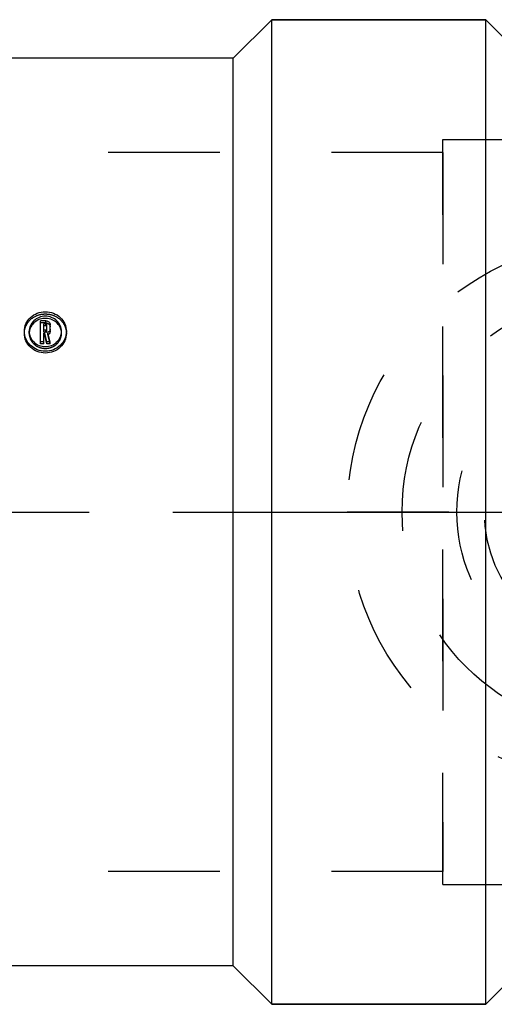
# Model space of a CAD drawing. Header units: millimetres. Extents: x 434 to 566, y 471 to 529.
# Tile 2 of 13: x 503 to 531, y 471 to 529. Entities that reach past the tile are written whole.
import ezdxf

# ---------------------------------------------------------------- set-up
doc = ezdxf.new("R2010")
doc.units = ezdxf.units.MM
doc.header["$LTSCALE"] = 65.185185
doc.linetypes.add('CENTER', pattern=[0.6, 0.375, -0.075, 0.075, -0.075])
doc.linetypes.add('HIDDEN', pattern=[0.2, 0.1, -0.1])
for name, color, linetype in [('ACHSEN_S', 7, 'CONTINUOUS'), ('FASEN', 7, 'CONTINUOUS'), ('KOERPER', 7, 'CONTINUOUS'), ('KONST.EL_MIT_GEO', 7, 'CONTINUOUS'), ('KURVEN', 7, 'CONTINUOUS')]:
    doc.layers.add(name, color=color, linetype=linetype)

msp = doc.modelspace()

# ---------------------------------------------------------------- linework, layer by layer
at = {"layer": 'ACHSEN_S', "color": 2, "linetype": 'CENTER'}
msp.add_line((434, 500), (566.328, 500), dxfattribs=at)
at = {"layer": 'FASEN', "color": 7, "linetype": 'Continuous'}
for p, q in [((518, 528.75), (530.5, 528.75)), ((530.5, 471.25), (530.5, 528.75)), ((532, 527.25), (530.5, 528.75)), ((532, 472.75), (530.5, 471.25)), ((518, 471.25), (530.5, 471.25))]:
    msp.add_line(p, q, dxfattribs=at)
at = {"layer": 'KOERPER', "color": 7, "linetype": 'Continuous'}
for p, q in [((518, 528.75), (515.75, 526.5)), ((518, 471.25), (518, 528.75)), ((530.5, 528.75), (518, 528.75)), ((515.75, 526.5), (455.25, 526.5)), ((515.75, 473.5), (515.75, 526.5)), ((515.75, 473.5), (455.25, 473.5)), ((518, 471.25), (515.75, 473.5)), ((530.5, 471.25), (518, 471.25))]:
    msp.add_line(p, q, dxfattribs=at)
at = {"layer": 'KOERPER', "color": 8, "linetype": 'HIDDEN'}
for p, q in [((528, 521), (497.41, 521)), ((528, 521), (528, 479)), ((528, 479), (497.41, 479))]:
    msp.add_line(p, q, dxfattribs=at)
at = {"layer": 'KONST.EL_MIT_GEO', "color": 8, "linetype": 'HIDDEN'}
for p, q in [((528, 521.75), (531.5, 521.75)), ((528, 478.25), (528, 521.75)), ((528, 521), (497.41, 521)), ((504.802, 511.044), (504.488, 511.044)), ((504.677, 510.507), (504.677, 510.626)), ((504.802, 511.044), (504.802, 511.169)), ((504.802, 510.507), (504.802, 510.626)), ((504.866, 510.566), (504.866, 510.686)), ((503.545, 510.433), (503.545, 510.551)), ((503.829, 510.433), (503.829, 510.551)), ((504.802, 510.507), (504.677, 510.507)), ((504.922, 510.36), (504.922, 510.477)), ((505.051, 509.817), (504.922, 510.36)), ((505.716, 510.433), (505.716, 510.551)), ((506, 510.433), (506, 510.551)), ((528, 479), (497.41, 479)), ((528, 478.25), (531.5, 478.25))]:
    msp.add_line(p, q, dxfattribs=at)
at = {"layer": 'KONST.EL_MIT_GEO', "color": 7, "linetype": 'Continuous'}
for p, q in [((504.488, 509.817), (504.488, 511.169)), ((504.802, 511.169), (504.488, 511.169)), ((504.677, 510.626), (504.677, 510.993)), ((504.802, 510.993), (504.677, 510.993)), ((504.802, 510.87), (504.677, 510.87)), ((504.802, 510.626), (504.677, 510.626)), ((504.802, 510.87), (504.802, 510.993)), ((504.866, 510.686), (504.866, 510.933)), ((505.054, 510.566), (505.054, 510.933)), ((504.677, 509.817), (504.677, 510.449)), ((504.736, 510.449), (504.677, 510.449)), ((504.736, 510.332), (504.677, 510.332)), ((504.736, 510.332), (504.736, 510.449)), ((504.858, 509.928), (504.736, 510.449)), ((504.858, 509.817), (504.736, 510.332)), ((505.051, 509.928), (504.922, 510.477)), ((504.677, 509.928), (504.488, 509.928)), ((504.677, 509.817), (504.488, 509.817)), ((504.858, 509.817), (504.858, 509.928)), ((505.051, 509.928), (504.858, 509.928)), ((505.051, 509.817), (504.858, 509.817)), ((505.051, 509.817), (505.051, 509.928))]:
    msp.add_line(p, q, dxfattribs=at)
msp.add_arc((504.802, 510.801), 0.069, 80.28634, 90.02457, dxfattribs=at)
at = {"layer": 'KONST.EL_MIT_GEO', "color": 8, "linetype": 'HIDDEN'}
for centre, radius, start, end in [((504.653, 510.433), 0.824, 175.89969, 180.01261), ((504.807, 510.59), 0.257, 296.69957, 303.42722), ((504.893, 510.433), 0.823, 359.98802, 4.12564)]:
    msp.add_arc(centre, radius, start, end, dxfattribs=at)
at = {"layer": 'KONST.EL_MIT_GEO', "color": 7, "linetype": 'Continuous'}
for points, knots in [([(503.545, 510.551), (503.545, 510.701), (503.61, 511.008), (503.887, 511.388), (504.295, 511.638), (504.772, 511.725), (505.25, 511.638), (505.658, 511.388), (505.935, 511.008), (506, 510.701), (506, 510.551)], [0, 0, 0, 0, 0.121697, 0.244891, 0.370887, 0.499987, 0.629047, 0.755044, 0.878358, 1, 1, 1, 1]), ([(505.716, 510.551), (505.716, 510.665), (505.667, 510.897), (505.458, 511.19), (505.144, 511.387), (504.773, 511.455), (504.402, 511.387), (504.087, 511.191), (503.878, 510.897), (503.829, 510.665), (503.829, 510.551)], [0, 0, 0, 0, 0.119606, 0.24146, 0.369495, 0.500023, 0.629756, 0.758338, 0.880202, 1, 1, 1, 1]), ([(504.451, 511.252), (504.323, 511.21), (504.089, 511.075), (503.934, 510.853), (503.887, 510.735)], [0, 0, 0, 0, 0.51539, 1, 1, 1, 1]), ([(505.658, 510.736), (505.615, 510.841), (505.482, 511.042), (505.179, 511.245), (504.815, 511.326), (504.566, 511.291), (504.451, 511.252)], [0, 0, 0, 0, 0.237652, 0.487529, 0.745015, 1, 1, 1, 1]), ([(504.802, 511.169), (504.865, 511.169), (504.996, 511.123), (505.054, 510.994), (505.054, 510.933)], [0, 0, 0, 0, 0.509662, 1, 1, 1, 1]), ([(504.866, 510.933), (504.866, 510.948), (504.851, 510.981), (504.818, 510.993), (504.802, 510.993)], [0, 0, 0, 0, 0.490723, 1, 1, 1, 1]), ([(504.802, 510.626), (504.818, 510.626), (504.851, 510.638), (504.866, 510.671), (504.866, 510.686)], [0, 0, 0, 0, 0.511785, 1, 1, 1, 1]), ([(504.866, 510.81), (504.866, 510.824), (504.854, 510.853), (504.827, 510.866), (504.813, 510.869)], [0, 0, 0, 0, 0.490372, 1, 1, 1, 1]), ([(505.054, 510.686), (505.054, 510.644), (505.029, 510.557), (504.961, 510.497), (504.922, 510.477)], [0, 0, 0, 0, 0.49229, 1, 1, 1, 1]), ([(506, 510.551), (506, 510.4), (505.934, 510.093), (505.659, 509.708), (505.252, 509.45), (504.773, 509.36), (504.293, 509.45), (503.885, 509.708), (503.611, 510.093), (503.545, 510.401), (503.545, 510.551)], [0, 0, 0, 0, 0.121173, 0.244976, 0.371455, 0.499975, 0.628525, 0.75507, 0.878929, 1, 1, 1, 1]), ([(506, 510.433), (506, 510.284), (505.934, 509.979), (505.659, 509.598), (505.251, 509.344), (504.773, 509.255), (504.294, 509.344), (503.886, 509.598), (503.611, 509.979), (503.545, 510.284), (503.545, 510.433)], [0, 0, 0, 0, 0.12052, 0.244061, 0.370813, 0.499975, 0.629167, 0.755986, 0.879581, 1, 1, 1, 1]), ([(503.829, 510.551), (503.829, 510.437), (503.878, 510.204), (504.085, 509.908), (504.399, 509.708), (504.772, 509.637), (505.144, 509.707), (505.459, 509.907), (505.667, 510.204), (505.716, 510.437), (505.716, 510.551)], [0, 0, 0, 0, 0.119201, 0.241401, 0.369641, 0.499907, 0.629419, 0.758301, 0.880587, 1, 1, 1, 1]), ([(505.054, 510.566), (505.054, 510.529), (505.034, 510.453), (504.98, 510.396), (504.948, 510.375)], [0, 0, 0, 0, 0.492682, 1, 1, 1, 1])]:
    msp.add_open_spline(points, degree=3, knots=knots, dxfattribs=at)
at = {"layer": 'KONST.EL_MIT_GEO', "color": 8, "linetype": 'HIDDEN'}
for points, knots in [([(503.545, 510.433), (503.545, 510.582), (503.611, 510.885), (503.888, 511.261), (504.296, 511.508), (504.772, 511.594), (505.249, 511.508), (505.657, 511.261), (505.934, 510.885), (506, 510.581), (506, 510.433)], [0, 0, 0, 0, 0.121035, 0.243973, 0.370247, 0.499987, 0.629687, 0.755962, 0.879019, 1, 1, 1, 1]), ([(504.802, 511.044), (504.865, 511.044), (504.995, 510.999), (505.054, 510.871), (505.054, 510.81)], [0, 0, 0, 0, 0.511646, 1, 1, 1, 1]), ([(503.829, 510.433), (503.829, 510.32), (503.878, 510.09), (504.086, 509.797), (504.4, 509.599), (504.772, 509.529), (505.144, 509.598), (505.458, 509.796), (505.667, 510.089), (505.716, 510.32), (505.716, 510.433)], [0, 0, 0, 0, 0.118556, 0.240485, 0.368992, 0.499906, 0.630063, 0.759216, 0.881233, 1, 1, 1, 1]), ([(504.802, 510.507), (504.818, 510.507), (504.851, 510.519), (504.866, 510.551), (504.866, 510.566)], [0, 0, 0, 0, 0.513769, 1, 1, 1, 1])]:
    msp.add_open_spline(points, degree=3, knots=knots, dxfattribs=at)
at = {"layer": 'KONST.EL_MIT_GEO', "color": 7, "linetype": 'Continuous'}
for points in [[(503.887, 510.735), (503.857, 510.658), (503.837, 510.575), (503.831, 510.492)], [(505.714, 510.492), (505.708, 510.575), (505.688, 510.658), (505.658, 510.736)]]:
    msp.add_open_spline(points, degree=3, dxfattribs=at)
at = {"layer": 'KURVEN', "color": 8, "linetype": 'HIDDEN'}
msp.add_line((554.41, 500), (522.41, 500), dxfattribs=at)
for radius in [16, 12.8, 9.6]:
    msp.add_circle((538.41, 500), radius, dxfattribs=at)
msp.add_arc((538.41, 500), 8, 90, 360, dxfattribs=at)

doc.saveas('drawing.dxf')
